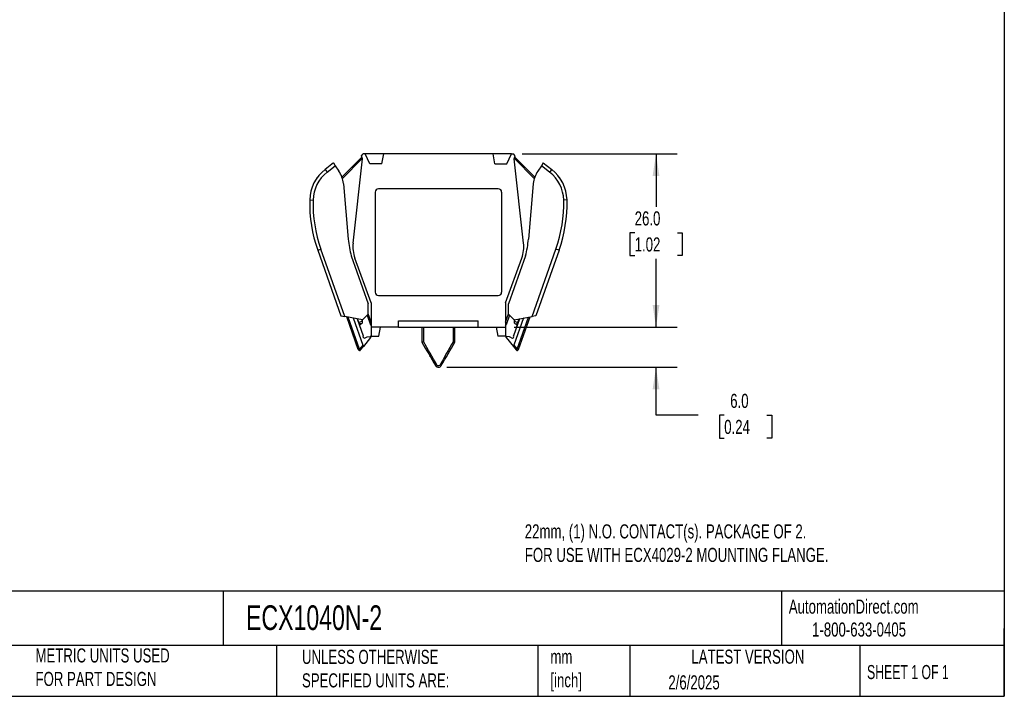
# Model space of a CAD drawing. Header units: millimetres. Extents: x 6 to 273, y 6 to 210.
# Tile 3 of 5: x 125 to 273, y 6 to 108. Entities that reach past the tile are written whole.
import ezdxf

# ---------------------------------------------------------------- set-up
doc = ezdxf.new("R2010")
doc.units = ezdxf.units.MM
doc.linetypes.add('SLD-Solid', pattern=[0])
doc.layers.add('DIMENSIONS', color=140, linetype='SLD-Solid', lineweight=25)
doc.layers.add('TEXT', color=140, linetype='SLD-Solid', lineweight=25)
doc.styles.add('SLDTEXTSTYLE0', font='TXT', dxfattribs={"width": 0.7})
doc.styles.add('SLDTEXTSTYLE1', font='TXT', dxfattribs={"width": 0.65})
doc.dimstyles.new('SLDDIMSTYLE1', dxfattribs={"dimtxt": 2.158008, "dimasz": 3.302, "dimexe": 0, "dimexo": 0.0625, "dimgap": 0.539502, "dimtad": 0, "dimtih": 1, "dimtoh": 1, "dimrnd": 1e-09, "dimzin": 4, "dimdsep": 46, "dimtxsty": 'SLDTEXTSTYLE0', "dimsah": 1, "dimcen": 0.09, "dimadec": 0, "dimazin": 1, "dimtfac": 1, "dimtofl": 0, "dimtmove": 0, "dimatfit": 3, "dimfxl": 0, "dimfrac": 2, "dimtolj": 1, "dimtzin": 12, "dimarcsym": 0})
doc.dimstyles.new('SLDDIMSTYLE2', dxfattribs={"dimtxt": 2.158008, "dimasz": 3.302, "dimexe": 0, "dimexo": 0.0625, "dimgap": 0.539502, "dimtad": 0, "dimtih": 1, "dimtoh": 1, "dimrnd": 1e-09, "dimzin": 4, "dimdsep": 46, "dimtxsty": 'SLDTEXTSTYLE0', "dimsah": 1, "dimcen": 0.09, "dimadec": 0, "dimazin": 1, "dimtfac": 1, "dimtmove": 0, "dimatfit": 0, "dimfxl": 0, "dimfrac": 2, "dimtolj": 1, "dimtzin": 12, "dimarcsym": 0})

# ---------------------------------------------------------------- blocks, each defined once
blk = doc.blocks.new('_D_1')
at = {"layer": 'DIMENSIONS'}
for p, q in [((200.66, 87.8), (223.94, 87.8)), ((220.76, 87.8), (220.76, 79.87)), ((217.56, 75.96), (216.83, 75.96)), ((216.83, 75.96), (216.83, 72.53)), ((223.97, 75.96), (224.69, 75.96)), ((224.69, 75.96), (224.69, 72.53)), ((216.83, 72.53), (217.56, 72.53)), ((224.69, 72.53), (223.97, 72.53)), ((220.76, 61.8), (220.76, 72.05)), ((199.46, 61.8), (223.94, 61.8))]:
    blk.add_line(p, q, dxfattribs=at)
for points in [[(220.76, 87.8), (220.25, 84.49), (221.27, 84.49)], [(220.76, 61.8), (221.27, 65.1), (220.25, 65.1)]]:
    blk.add_solid(points, dxfattribs=at)
at = {"layer": 'DIMENSIONS', "char_height": 2.117, "attachment_point": 1, "style": 'SLDTEXTSTYLE0'}
for s, insert in [('26.0', (217.56, 79.17)), ('1.02', (217.56, 75.26))]:
    blk.add_mtext(s, dxfattribs=dict(at, insert=insert))
blk = doc.blocks.new('_D_2')
at = {"layer": 'DIMENSIONS'}
for p, q in [((220.76, 61.8), (220.76, 68.15)), ((199.46, 61.8), (223.94, 61.8)), ((189.35, 55.75), (223.94, 55.75)), ((220.76, 48.56), (220.76, 55.75)), ((227.11, 48.56), (220.76, 48.56)), ((231, 48.56), (230.28, 48.56)), ((230.28, 48.56), (230.28, 45.13)), ((237.41, 48.56), (238.14, 48.56)), ((238.14, 48.56), (238.14, 45.13)), ((230.28, 45.13), (231, 45.13)), ((238.14, 45.13), (237.41, 45.13))]:
    blk.add_line(p, q, dxfattribs=at)
for points in [[(220.76, 61.8), (221.27, 65.1), (220.25, 65.1)], [(220.76, 55.75), (220.25, 52.45), (221.27, 52.45)]]:
    blk.add_solid(points, dxfattribs=at)
at = {"layer": 'DIMENSIONS', "char_height": 2.117, "attachment_point": 1, "style": 'SLDTEXTSTYLE0'}
for s, insert in [('6.0', (231.9, 51.77)), ('0.24', (231, 47.86))]:
    blk.add_mtext(s, dxfattribs=dict(at, insert=insert))

msp = doc.modelspace()

# ---------------------------------------------------------------- linework, layer by layer
for p, q in [((176.609, 87.32), (173.611, 84.322)), ((176.559, 87.506), (176.782, 87.795)), ((176.68, 87.057), (176.559, 87.506)), ((177.089, 87.795), (176.782, 87.795)), ((177.788, 86.295), (177.089, 87.795)), ((179.876, 87.795), (177.089, 87.795)), ((179.584, 86.295), (179.876, 87.795)), ((196.293, 87.795), (179.876, 87.795)), ((196.584, 86.295), (196.293, 87.795)), ((199.08, 87.795), (196.293, 87.795)), ((198.38, 86.295), (199.08, 87.795)), ((199.08, 87.795), (199.386, 87.795)), ((199.609, 87.506), (199.386, 87.795)), ((199.488, 87.057), (199.609, 87.506)), ((199.559, 87.32), (200.766, 86.113)), ((199.559, 87.32), (202.557, 84.322)), ((172.332, 86.443), (171.074, 85.46)), ((171.382, 85.066), (172.612, 86.028)), ((172.332, 86.443), (172.612, 86.028)), ((172.612, 86.028), (173.16, 85.215)), ((173.681, 84.109), (176.669, 87.097)), ((175.287, 74.404), (176.68, 87.057)), ((179.584, 86.295), (177.788, 86.295)), ((196.584, 86.295), (198.38, 86.295)), ((200.881, 74.404), (199.488, 87.057)), ((202.487, 84.109), (199.499, 87.097)), ((203.556, 86.028), (203.008, 85.215)), ((203.836, 86.443), (203.556, 86.028)), ((204.787, 85.066), (203.556, 86.028)), ((203.836, 86.443), (205.095, 85.46)), ((171.074, 85.46), (171.382, 85.066)), ((205.095, 85.46), (204.787, 85.066)), ((173.829, 83.327), (174.557, 75.002)), ((202.34, 83.327), (201.611, 75.002)), ((178.584, 82.048), (178.584, 67.042)), ((197.087, 82.545), (179.081, 82.545)), ((197.584, 82.048), (197.584, 67.042)), ((168.77, 80.881), (169.269, 80.869)), ((207.399, 80.881), (206.899, 80.869)), ((169.968, 73.35), (170.439, 73.517)), ((169.968, 73.35), (173.454, 63.505)), ((174.022, 63.399), (170.439, 73.517)), ((174.999, 72.473), (177.547, 65.278)), ((201.169, 72.473), (198.622, 65.278)), ((202.147, 63.399), (205.729, 73.517)), ((206.201, 73.35), (202.714, 63.505)), ((206.201, 73.35), (205.729, 73.517)), ((177.98, 65.42), (175.553, 72.164)), ((198.188, 65.42), (200.615, 72.164)), ((179.081, 66.545), (197.087, 66.545)), ((177.547, 63.746), (177.547, 65.278)), ((177.98, 65.42), (177.98, 61.795)), ((198.188, 65.42), (198.188, 61.795)), ((198.622, 63.746), (198.622, 65.278)), ((176.703, 62.902), (177.547, 63.746)), ((177.398, 63.597), (177.915, 62.129)), ((177.98, 62.548), (177.547, 63.777)), ((198.188, 62.548), (198.622, 63.777)), ((198.77, 63.597), (198.253, 62.129)), ((199.465, 62.902), (198.622, 63.746)), ((173.454, 63.505), (174.022, 63.399)), ((176.703, 62.902), (174.022, 63.399)), ((176.069, 58.416), (174.324, 63.343)), ((176.257, 58.483), (174.551, 63.301)), ((175.302, 63.162), (176.747, 59.083)), ((175.893, 63.052), (176.796, 60.503)), ((176.144, 62.474), (175.943, 63.043)), ((176.691, 62.668), (176.144, 62.474)), ((176.486, 62.277), (176.508, 62.285)), ((176.691, 62.668), (176.601, 62.921)), ((177.98, 62.152), (177.915, 62.129)), ((182.084, 62.748), (194.084, 62.748)), ((182.084, 61.795), (182.084, 62.748)), ((194.084, 61.795), (194.084, 62.748)), ((198.188, 62.152), (198.253, 62.129)), ((200.275, 63.052), (199.372, 60.503)), ((200.866, 63.162), (199.422, 59.083)), ((199.465, 62.902), (202.147, 63.399)), ((199.567, 62.921), (199.478, 62.668)), ((199.478, 62.668), (200.024, 62.474)), ((199.682, 62.277), (199.66, 62.285)), ((199.911, 58.483), (201.617, 63.301)), ((200.024, 62.474), (200.226, 63.043)), ((200.099, 58.416), (201.844, 63.343)), ((202.714, 63.505), (202.147, 63.399)), ((176.288, 61.961), (176.285, 62.028)), ((176.288, 61.961), (176.286, 62.003)), ((176.286, 61.961), (176.304, 61.901)), ((182.084, 61.795), (177.98, 61.795)), ((177.98, 61.795), (177.98, 60.445)), ((179.146, 60.445), (179.384, 61.795)), ((182.084, 61.795), (194.084, 61.795)), ((185.619, 61.795), (185.619, 59.52)), ((185.883, 59.577), (185.883, 61.795)), ((190.285, 61.795), (190.285, 59.577)), ((190.549, 59.52), (190.549, 61.795)), ((194.084, 61.795), (198.188, 61.795)), ((196.784, 61.795), (197.022, 60.445)), ((198.188, 61.795), (198.188, 60.445)), ((199.864, 61.901), (199.882, 61.961)), ((199.883, 62.028), (199.88, 61.961)), ((177.919, 60.205), (176.825, 58.862)), ((177.093, 60.202), (177.384, 60.329)), ((177.384, 60.329), (177.833, 60.368)), ((177.98, 60.445), (179.146, 60.445)), ((185.619, 59.52), (185.62, 59.52)), ((190.549, 59.52), (190.549, 59.52)), ((198.188, 60.445), (197.022, 60.445)), ((198.249, 60.205), (199.343, 58.862)), ((198.784, 60.329), (198.335, 60.368)), ((199.075, 60.202), (198.784, 60.329)), ((176.069, 58.416), (176.257, 58.483)), ((176.747, 59.083), (176.257, 58.483)), ((176.257, 58.483), (176.412, 58.357)), ((176.825, 58.862), (176.412, 58.357)), ((176.747, 59.083), (176.825, 58.862)), ((199.422, 59.083), (199.343, 58.862)), ((199.343, 58.862), (199.756, 58.357)), ((199.422, 59.083), (199.911, 58.483)), ((199.911, 58.483), (199.756, 58.357)), ((200.099, 58.416), (199.911, 58.483))]:
    msp.add_line(p, q)
at = {"flags": 128}
for points in [[(176.393, 62.223), (176.433, 62.252), (176.486, 62.277)], [(199.776, 62.223), (199.735, 62.252), (199.682, 62.277)], [(199.865, 61.894), (199.879, 61.951), (199.882, 62.003)]]:
    msp.add_lwpolyline(points, dxfattribs=at)
for centre, radius, start, end in [((174.768, 80.732), 6, 128, 178.57743), ((174.768, 80.732), 5.5, 128, 178.57743), ((170.057, 84.061), 0.25, 122.46514, 167.04015), ((169.844, 82.979), 4, 5, 34), ((206.324, 82.979), 4, 146, 175), ((201.401, 80.732), 5.5, 1.42257, 52), ((201.401, 80.732), 6, 1.42257, 52), ((206.111, 84.061), 0.25, 12.95985, 57.53486), ((179.081, 82.048), 0.497, 90, 180), ((197.087, 82.048), 0.497, 360, 90), ((189.763, 80.36), 21, 178.57743, 199.5), ((189.763, 80.36), 20.5, 178.57743, 199.5), ((186.405, 80.36), 20.5, 340.5, 1.42257), ((186.405, 80.36), 21, 340.5, 1.42257), ((189.5, 76.31), 15, 185, 194.82052), ((180.257, 73.857), 5, 173.72, 199.79278), ((195.911, 73.857), 5, 340.20722, 6.28), ((186.668, 76.31), 15, 345.17948, 355), ((179.081, 67.042), 0.497, 180, 270), ((197.087, 67.042), 0.497, 270, 360), ((176.408, 62.568), 0.3, 289.5, 19.5), ((178.387, 62.295), 0.5, 199.40935, 215.51706), ((197.781, 62.295), 0.5, 324.48294, 340.59065), ((199.76, 62.568), 0.3, 160.5, 250.5), ((176.959, 60.351), 0.2, 140.06379, 312.00621), ((177.079, 60.603), 0.3, 199.5, 204.41795), ((177.842, 60.268), 0.1, 320.81, 95), ((198.326, 60.268), 0.1, 85, 219.19), ((199.209, 60.351), 0.2, 227.99379, 39.93621), ((199.089, 60.603), 0.3, 335.58205, 340.5), ((176.257, 58.483), 0.2, 199.5, 320.8416), ((199.911, 58.483), 0.2, 219.1584, 340.5)]:
    msp.add_arc(centre, radius, start, end)
for points in [[(176.103, 62.46), (176.103, 62.46), (176.117, 62.465), (176.144, 62.474)], [(200.065, 62.46), (200.065, 62.46), (200.049, 62.466), (200.024, 62.474)], [(185.62, 59.52), (186.291, 58.358), (186.97, 57.182), (187.648, 56.006)], [(187.83, 56.109), (187.169, 57.287), (186.512, 58.458), (185.883, 59.577)], [(190.285, 59.577), (189.657, 58.458), (188.999, 57.287), (188.338, 56.109)], [(188.52, 56.006), (189.199, 57.182), (189.878, 58.358), (190.549, 59.52)], [(187.83, 56.109), (187.783, 56.082), (187.689, 56.028), (187.649, 56.006), (187.648, 56.006)], [(188.338, 56.109), (188.385, 56.082), (188.48, 56.028), (188.52, 56.006), (188.52, 56.006)]]:
    msp.add_open_spline(points, degree=3)
for points, knots in [([(176.486, 62.277), (176.469, 62.271), (176.431, 62.256), (176.344, 62.267), (176.309, 62.275), (176.249, 62.316), (176.228, 62.335), (176.183, 62.39), (176.16, 62.429), (176.144, 62.474)], [0, 0, 0, 0, 0.5, 0.5, 0.75, 0.75, 0.875, 0.875, 1, 1, 1, 1]), ([(176.187, 62.223), (176.197, 62.196), (176.22, 62.131), (176.252, 62.044), (176.279, 61.977), (176.285, 61.961), (176.288, 61.952)], [0, 0, 0, 0, 0.1068258, 0.2520525, 0.5909003, 1, 1, 1, 1]), ([(176.286, 61.987), (176.288, 62.018), (176.292, 62.081), (176.334, 62.165), (176.395, 62.233), (176.447, 62.26), (176.472, 62.273)], [0, 0, 0, 0, 0.2555346, 0.5151956, 0.7667317, 1, 1, 1, 1]), ([(199.682, 62.277), (199.699, 62.271), (199.737, 62.256), (199.825, 62.267), (199.859, 62.275), (199.919, 62.316), (199.94, 62.335), (199.985, 62.39), (200.008, 62.429), (200.024, 62.474)], [0, 0, 0, 0, 0.5, 0.5, 0.75, 0.75, 0.875, 0.875, 1, 1, 1, 1]), ([(199.696, 62.273), (199.721, 62.26), (199.774, 62.233), (199.835, 62.165), (199.876, 62.081), (199.88, 62.018), (199.882, 61.987)], [0, 0, 0, 0, 0.2332683, 0.4848044, 0.7444654, 1, 1, 1, 1]), ([(199.88, 61.952), (199.882, 61.957), (199.886, 61.968), (199.902, 62.005), (199.926, 62.069), (199.948, 62.129), (199.968, 62.185), (199.974, 62.203)], [0, 0, 0, 0, 0.302913, 0.608233, 0.7632225, 0.9215666, 1, 1, 1, 1]), ([(185.883, 59.577), (185.871, 59.573), (185.847, 59.566), (185.811, 59.557), (185.779, 59.548), (185.751, 59.542), (185.727, 59.536), (185.687, 59.527), (185.636, 59.518), (185.625, 59.519), (185.62, 59.52)], [0, 0, 0, 0, 0.1068671, 0.2046471, 0.2932318, 0.3724484, 0.4422589, 0.5027642, 0.7550751, 1, 1, 1, 1]), ([(190.549, 59.52), (190.548, 59.52), (190.545, 59.518), (190.533, 59.519), (190.515, 59.521), (190.491, 59.526), (190.451, 59.534), (190.381, 59.55), (190.32, 59.567), (190.285, 59.577)], [0, 0, 0, 0, 0.0978787, 0.1968641, 0.2971106, 0.3985475, 0.5012636, 0.7095599, 1, 1, 1, 1]), ([(186.828, 57.428), (186.838, 57.409), (186.852, 57.385), (186.868, 57.359), (186.873, 57.35), (186.874, 57.347), (186.875, 57.346), (186.875, 57.345), (186.875, 57.345)], [0, 0, 0, 0, 0.65984454, 0.88961053, 0.96188741, 0.98517824, 0.99906761, 1, 1, 1, 1]), ([(186.875, 57.345), (186.874, 57.347), (186.871, 57.353), (186.857, 57.376), (186.845, 57.398), (186.835, 57.415)], [0, 0, 0, 0, 0.051819, 0.2745444, 1, 1, 1, 1]), ([(187.648, 56.006), (187.698, 55.92), (187.851, 55.778), (188.216, 55.721), (188.445, 55.876), (188.52, 56.006)], [0, 0, 0, 0, 0.017854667, 0.035709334, 0.062491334, 0.062491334, 0.062491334, 0.062491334]), ([(188.338, 56.109), (188.295, 56.032), (188.161, 55.938), (187.948, 55.973), (187.859, 56.058), (187.83, 56.109)], [0, 0, 0, 0, 0.026782, 0.044636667, 0.062491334, 0.062491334, 0.062491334, 0.062491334])]:
    msp.add_open_spline(points, degree=3, knots=knots)
at = {"layer": 'TEXT'}
for p, q in [((273.05, 209.55), (273.05, 6.35)), ((273.05, 22.126), (6.35, 22.126)), ((155.759, 22.126), (155.759, 13.97)), ((239.575, 22.126), (239.575, 13.97)), ((273.05, 6.35), (273.05, 16.51)), ((273.05, 13.97), (6.35, 13.97)), ((163.78, 13.97), (163.78, 6.35)), ((203.024, 13.97), (203.024, 6.35)), ((216.812, 13.97), (216.812, 6.35)), ((251.349, 13.97), (251.349, 6.35)), ((6.35, 6.35), (273.05, 6.35))]:
    msp.add_line(p, q, dxfattribs=at)

# ---------------------------------------------------------------- texts
for s, insert, char_height, attachment_point, style in [('22mm, (1) N.O. CONTACT(s). PACKAGE OF 2. ^JFOR USE WITH ECX4029-2 MOUNTING FLANGE.', (201.061, 32.173), 2.11667, 1, 'SLDTEXTSTYLE0'), ('AutomationDirect.com', (240.695, 20.877), 2.11667, 1, 'SLDTEXTSTYLE0'), ('ECX1040N-2', (159.208, 20.011), 3.7042, 1, 'SLDTEXTSTYLE0'), ('1-800-633-0405', (244.192, 17.437), 2.11667, 1, 'SLDTEXTSTYLE0'), ('METRIC UNITS USED ^JFOR PART DESIGN', (127.604, 13.546), 2.11667, 1, 'SLDTEXTSTYLE0'), ('UNLESS OTHERWISE ^JSPECIFIED UNITS ARE:', (167.608, 13.331), 2.11667, 1, 'SLDTEXTSTYLE0'), ('LATEST VERSION', (234.552, 13.364), 2.11667, 2, 'SLDTEXTSTYLE0'), ('mm^J[inch]', (204.907, 13.357), 2.1167, 1, 'SLDTEXTSTYLE0'), ('SHEET 1 OF 1', (252.441, 11.051), 2.11667, 1, 'SLDTEXTSTYLE1'), ('2/6/2025', (222.613, 9.503), 2.1167, 1, 'SLDTEXTSTYLE0')]:
    msp.add_mtext(s, dxfattribs=dict(at, insert=insert, char_height=char_height, attachment_point=attachment_point, style=style))

# ---------------------------------------------------------------- dimensions: what is measured, and where the dimension line sits
at = {"layer": 'DIMENSIONS'}
for base, p2, dimstyle, picture, middle in [((220.762, 87.795), (199.386, 87.795), 'SLDDIMSTYLE1', '_D_1', (220.762, 75.96)), ((220.762, 55.754), (188.084, 55.754), 'SLDDIMSTYLE2', '_D_2', (220.762, 48.56))]:
    dim = msp.add_linear_dim(base=base, p1=(198.188, 61.795), p2=p2, angle=90, dimstyle=dimstyle, dxfattribs=at)
    dim.commit()
    dim.dimension.update_dxf_attribs({"geometry": picture, "text_midpoint": middle, "dimtype": 160})

doc.saveas('drawing.dxf')
